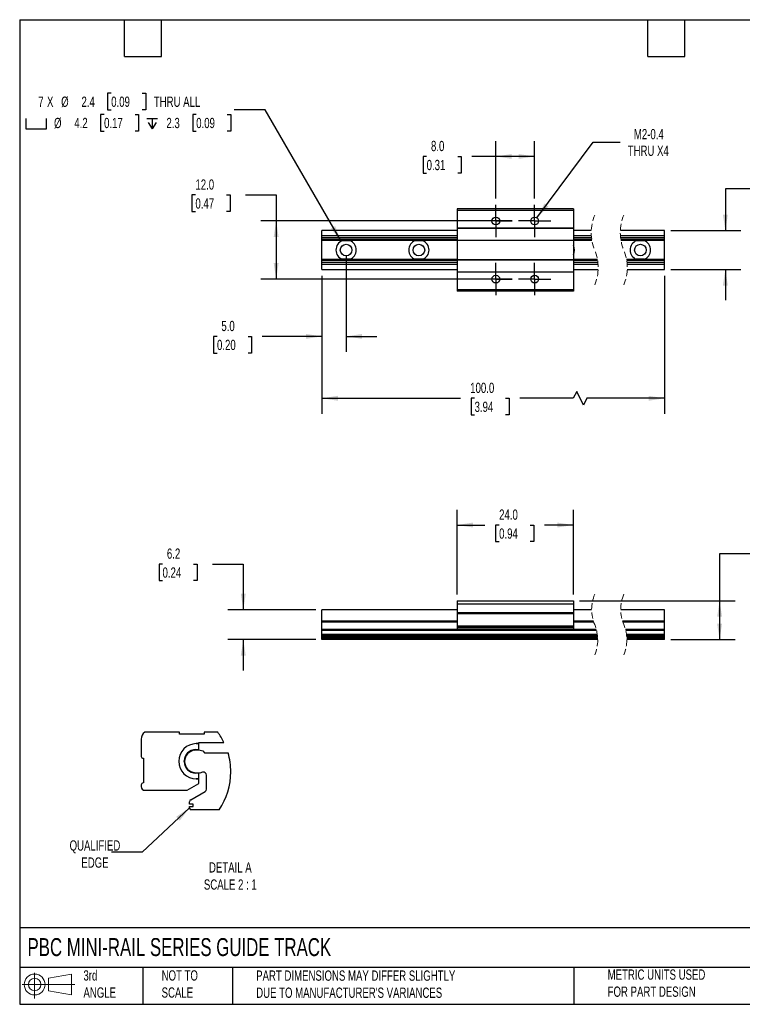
# Model space of a CAD drawing. Header units: millimetres. Extents: x 6 to 273, y 6 to 210.
# Tile 1 of 2: x 6 to 155, y 6 to 210. Entities that reach past the tile are written whole.
import ezdxf

# ---------------------------------------------------------------- set-up
doc = ezdxf.new("R2010")
doc.units = ezdxf.units.MM
for name, pattern in [('SLD-Center', [19.05, 15.24, -1.27, 1.27, -1.27]), ('SLD-Dashed', [1.905, 1.27, -0.635]), ('SLD-Solid', [0])]:
    doc.linetypes.add(name, pattern=pattern)
doc.layers.add('CENTER', color=40, linetype='SLD-Center')
doc.layers.add('SLD-DEFPOINTS', color=7, linetype='Continuous')
doc.layers.add('DIMENSIONS', color=140, linetype='SLD-Solid', lineweight=25)
doc.layers.add('TEXT', color=140, linetype='SLD-Solid', lineweight=25)
doc.styles.add('SLDTEXTSTYLE0', font='TXT', dxfattribs={"width": 0.7})
doc.dimstyles.new('SLDDIMSTYLE0', dxfattribs={"dimtxt": 2.158008, "dimasz": 3.302, "dimexe": 0, "dimexo": 0.0625, "dimgap": 0.539502, "dimtad": 0, "dimtih": 1, "dimtoh": 1, "dimrnd": 1e-09, "dimzin": 4, "dimdsep": 46, "dimtxsty": 'SLDTEXTSTYLE0', "dimsah": 1, "dimcen": 0.09, "dimadec": 0, "dimazin": 1, "dimtfac": 1, "dimtofl": 0, "dimtmove": 0, "dimatfit": 3, "dimfxl": 0, "dimfrac": 2, "dimtolj": 1, "dimtzin": 12, "dimarcsym": 0})
doc.dimstyles.new('SLDDIMSTYLE1', dxfattribs={"dimtxt": 2.158008, "dimasz": 3.302, "dimexe": 0, "dimexo": 0.0625, "dimgap": 0.539502, "dimtad": 0, "dimtih": 1, "dimtoh": 1, "dimrnd": 1e-09, "dimzin": 12, "dimdsep": 46, "dimtxsty": 'SLDTEXTSTYLE0', "dimsah": 1, "dimcen": 0.09, "dimadec": 0, "dimazin": 3, "dimtfac": 1, "dimtmove": 0, "dimatfit": 0, "dimfxl": 0, "dimfrac": 2, "dimtolj": 1, "dimtzin": 12, "dimarcsym": 0})
doc.dimstyles.new('SLDDIMSTYLE2', dxfattribs={"dimtxt": 2.158008, "dimasz": 3.302, "dimexe": 0, "dimexo": 0.0625, "dimgap": 0.539502, "dimtad": 0, "dimtih": 1, "dimtoh": 1, "dimrnd": 1e-09, "dimzin": 4, "dimdsep": 46, "dimtxsty": 'SLDTEXTSTYLE0', "dimsah": 1, "dimcen": 0.09, "dimadec": 0, "dimazin": 1, "dimtfac": 1, "dimtmove": 0, "dimatfit": 0, "dimfxl": 0, "dimfrac": 2, "dimtolj": 1, "dimtzin": 12, "dimarcsym": 0})
doc.dimstyles.new('SLDDIMSTYLE3', dxfattribs={"dimtxt": 2.158008, "dimasz": 3.302, "dimexe": 0, "dimexo": 0.0625, "dimgap": 0.539502, "dimtad": 0, "dimtih": 1, "dimtoh": 1, "dimrnd": 1e-09, "dimzin": 12, "dimdsep": 46, "dimtxsty": 'SLDTEXTSTYLE0', "dimsah": 1, "dimcen": 0, "dimadec": 0, "dimazin": 3, "dimtfac": 1, "dimtofl": 0, "dimtmove": 0, "dimatfit": 3, "dimfxl": 0, "dimfrac": 2, "dimtolj": 1, "dimtzin": 12, "dimarcsym": 0})
doc.dimstyles.new('SLDDIMSTYLE4', dxfattribs={"dimtxt": 2.158008, "dimasz": 3.302, "dimexe": 0, "dimexo": 0.0625, "dimgap": 0.539502, "dimtad": 0, "dimtih": 1, "dimtoh": 1, "dimdec": 1, "dimrnd": 1e-09, "dimzin": 12, "dimdsep": 46, "dimtxsty": 'SLDTEXTSTYLE0', "dimsah": 1, "dimcen": 0, "dimadec": 0, "dimazin": 3, "dimtfac": 1, "dimtofl": 0, "dimtmove": 0, "dimatfit": 3, "dimfxl": 0, "dimfrac": 2, "dimtolj": 1, "dimtzin": 12, "dimarcsym": 0})
doc.dimstyles.new('SLDDIMSTYLE5', dxfattribs={"dimtxt": 0.18, "dimasz": 3.302, "dimexe": 0, "dimexo": 0.0625, "dimgap": 0, "dimtad": 0, "dimtih": 1, "dimtoh": 1, "dimdec": 0, "dimrnd": 1e-09, "dimzin": 0, "dimdsep": 46, "dimtxsty": 'Standard', "dimsah": 1, "dimcen": 0.09, "dimadec": 0, "dimazin": 0, "dimtfac": 3.302, "dimtdec": 0, "dimtofl": 0, "dimtmove": 0, "dimatfit": 3, "dimfxl": 0, "dimfrac": 2, "dimtolj": 1, "dimtzin": 0, "dimarcsym": 0})

# ---------------------------------------------------------------- blocks, each defined once
blk = doc.blocks.new('Block11')
at = {"color": 7, "linetype": 'SLD-Solid', "lineweight": 18}
for p, q in [((2.59, 5.31), (2.59, 0)), ((5.48, 4.17), (10.18, 5.03)), ((5.48, 1.6), (5.48, 4.17)), ((10.18, 5.03), (10.18, 0.73)), ((0, 2.88), (10.87, 2.88)), ((5.48, 1.6), (10.18, 0.73))]:
    blk.add_line(p, q, dxfattribs=at)
for radius in [2.15, 1.29]:
    blk.add_circle((2.59, 2.88), radius, dxfattribs=at)
blk = doc.blocks.new('Block12')
at = {"layer": 'SLD-DEFPOINTS'}
blk.add_blockref('Block11', (0, 0), dxfattribs=at)
blk = doc.blocks.new('_D')
at = {"layer": 'DIMENSIONS'}
for p, q in [((157.04, 99.31), (150.69, 99.31)), ((150.69, 99.31), (150.69, 89.62)), ((160.93, 99.31), (160.21, 99.31)), ((160.21, 99.31), (160.21, 95.88)), ((167.34, 99.31), (168.07, 99.31)), ((168.07, 99.31), (168.07, 95.88)), ((160.21, 95.88), (160.93, 95.88)), ((168.07, 95.88), (167.34, 95.88)), ((121.81, 89.62), (153.87, 89.62)), ((150.69, 89.62), (150.69, 81.62)), ((140.62, 81.62), (153.87, 81.62))]:
    blk.add_line(p, q, dxfattribs=at)
for points in [[(150.69, 89.62), (150.18, 86.32), (151.2, 86.32)], [(150.69, 81.62), (151.2, 84.92), (150.18, 84.92)]]:
    blk.add_solid(points, dxfattribs=at)
at = {"layer": 'DIMENSIONS', "char_height": 2.117, "attachment_point": 1, "style": 'SLDTEXTSTYLE0'}
for s, insert in [('8.0', (161.83, 102.52)), ('0.31', (160.93, 98.61))]:
    blk.add_mtext(s, dxfattribs=dict(at, insert=insert))
blk = doc.blocks.new('_D_1')
at = {"layer": 'DIMENSIONS'}
for p, q in [((96.54, 90.89), (96.54, 108.43)), ((120.54, 90.89), (120.54, 108.43)), ((96.54, 105.26), (102.3, 105.26)), ((105.22, 105.26), (104.5, 105.26)), ((104.5, 105.26), (104.5, 101.83)), ((111.64, 105.26), (112.36, 105.26)), ((112.36, 105.26), (112.36, 101.83)), ((120.54, 105.26), (114.56, 105.26)), ((104.5, 101.83), (105.22, 101.83)), ((112.36, 101.83), (111.64, 101.83))]:
    blk.add_line(p, q, dxfattribs=at)
for points in [[(96.54, 105.26), (99.84, 104.75), (99.84, 105.77)], [(120.54, 105.26), (117.24, 105.77), (117.24, 104.75)]]:
    blk.add_solid(points, dxfattribs=at)
at = {"layer": 'DIMENSIONS', "char_height": 2.117, "attachment_point": 1, "style": 'SLDTEXTSTYLE0'}
for s, insert in [('24.0', (105.22, 108.47)), ('0.94', (105.22, 104.56))]:
    blk.add_mtext(s, dxfattribs=dict(at, insert=insert))
blk = doc.blocks.new('_D_2')
at = {"layer": 'DIMENSIONS'}
for p, q in [((35.81, 97.21), (35.08, 97.21)), ((35.08, 97.21), (35.08, 93.78)), ((42.22, 97.21), (42.94, 97.21)), ((42.94, 97.21), (42.94, 93.78)), ((46.11, 97.21), (52.46, 97.21)), ((52.46, 97.21), (52.46, 87.79)), ((35.08, 93.78), (35.81, 93.78)), ((42.94, 93.78), (42.22, 93.78)), ((67.4, 87.79), (49.28, 87.79)), ((67.4, 81.62), (49.28, 81.62)), ((52.46, 81.62), (52.46, 75.27))]:
    blk.add_line(p, q, dxfattribs=at)
for points in [[(52.46, 87.79), (52.97, 91.09), (51.95, 91.09)], [(52.46, 81.62), (51.95, 78.32), (52.97, 78.32)]]:
    blk.add_solid(points, dxfattribs=at)
at = {"layer": 'DIMENSIONS', "char_height": 2.117, "attachment_point": 1, "style": 'SLDTEXTSTYLE0'}
for s, insert in [('6.2', (36.71, 100.42)), ('0.24', (35.81, 96.51))]:
    blk.add_mtext(s, dxfattribs=dict(at, insert=insert))
blk = doc.blocks.new('_D_6')
at = {"layer": 'DIMENSIONS'}
for p, q in [((139.35, 156.72), (139.35, 128.24)), ((68.67, 155.25), (68.67, 128.24)), ((121.22, 132.83), (120.52, 131.42)), ((122.63, 130.01), (121.22, 132.83)), ((68.67, 131.42), (97.23, 131.42)), ((100.16, 131.42), (99.43, 131.42)), ((99.43, 131.42), (99.43, 127.99)), ((106.57, 131.42), (107.29, 131.42)), ((107.29, 131.42), (107.29, 127.99)), ((120.52, 131.42), (109.49, 131.42)), ((123.34, 131.42), (122.63, 130.01)), ((139.35, 131.42), (123.34, 131.42)), ((99.43, 127.99), (100.16, 127.99)), ((107.29, 127.99), (106.57, 127.99))]:
    blk.add_line(p, q, dxfattribs=at)
for points in [[(68.67, 131.42), (71.97, 130.91), (71.97, 131.93)], [(139.35, 131.42), (136.05, 131.93), (136.05, 130.91)]]:
    blk.add_solid(points, dxfattribs=at)
at = {"layer": 'DIMENSIONS', "char_height": 2.117, "attachment_point": 1, "style": 'SLDTEXTSTYLE0'}
for s, insert in [('100.0', (99.26, 134.63)), ('3.94', (100.16, 130.72))]:
    blk.add_mtext(s, dxfattribs=dict(at, insert=insert))
blk = doc.blocks.new('_D_7')
at = {"layer": 'DIMENSIONS'}
for p, q in [((158.23, 174.61), (151.88, 174.61)), ((151.88, 174.61), (151.88, 166.04)), ((162.12, 174.61), (161.39, 174.61)), ((161.39, 174.61), (161.39, 171.18)), ((168.53, 174.61), (169.26, 174.61)), ((169.26, 174.61), (169.26, 171.18)), ((161.39, 171.18), (162.12, 171.18)), ((169.26, 171.18), (168.53, 171.18)), ((140.62, 166.04), (155.05, 166.04)), ((140.62, 157.99), (155.05, 157.99)), ((151.88, 157.99), (151.88, 151.64))]:
    blk.add_line(p, q, dxfattribs=at)
for points in [[(151.88, 166.04), (152.39, 169.34), (151.37, 169.34)], [(151.88, 157.99), (151.37, 154.68), (152.39, 154.68)]]:
    blk.add_solid(points, dxfattribs=at)
at = {"layer": 'DIMENSIONS', "char_height": 2.117, "attachment_point": 1, "style": 'SLDTEXTSTYLE0'}
for s, insert in [('8.1', (163.02, 177.82)), ('0.32', (162.12, 173.91))]:
    blk.add_mtext(s, dxfattribs=dict(at, insert=insert))
blk = doc.blocks.new('_D_8')
at = {"layer": 'DIMENSIONS'}
for p, q in [((104.54, 172.62), (104.54, 184.5)), ((112.54, 172.62), (112.54, 184.5)), ((90.27, 181.32), (89.54, 181.32)), ((89.54, 181.32), (89.54, 177.89)), ((96.68, 181.32), (97.41, 181.32)), ((97.41, 181.32), (97.41, 177.89)), ((104.54, 181.32), (99.61, 181.32)), ((112.54, 181.32), (104.54, 181.32)), ((89.54, 177.89), (90.27, 177.89)), ((97.41, 177.89), (96.68, 177.89))]:
    blk.add_line(p, q, dxfattribs=at)
for points in [[(104.54, 181.32), (107.84, 180.82), (107.84, 181.83)], [(112.54, 181.32), (109.24, 181.83), (109.24, 180.82)]]:
    blk.add_solid(points, dxfattribs=at)
at = {"layer": 'DIMENSIONS', "char_height": 2.117, "attachment_point": 1, "style": 'SLDTEXTSTYLE0'}
for s, insert in [('8.0', (91.17, 184.54)), ('0.31', (90.27, 180.62))]:
    blk.add_mtext(s, dxfattribs=dict(at, insert=insert))
blk = doc.blocks.new('_D_9')
at = {"layer": 'DIMENSIONS'}
for p, q in [((42.59, 173.38), (41.87, 173.38)), ((41.87, 173.38), (41.87, 169.95)), ((49, 173.38), (49.73, 173.38)), ((49.73, 173.38), (49.73, 169.95)), ((52.89, 173.38), (59.24, 173.38)), ((59.24, 173.38), (59.24, 168.01)), ((41.87, 169.95), (42.59, 169.95)), ((49.73, 169.95), (49, 169.95)), ((107.93, 168.01), (56.07, 168.01)), ((59.24, 168.01), (59.24, 156.01)), ((107.93, 156.01), (56.07, 156.01))]:
    blk.add_line(p, q, dxfattribs=at)
for points in [[(59.24, 168.01), (58.73, 164.71), (59.75, 164.71)], [(59.24, 156.01), (59.75, 159.31), (58.73, 159.31)]]:
    blk.add_solid(points, dxfattribs=at)
at = {"layer": 'DIMENSIONS', "char_height": 2.117, "attachment_point": 1, "style": 'SLDTEXTSTYLE0'}
for s, insert in [('12.0', (42.59, 176.59)), ('0.47', (42.59, 172.68))]:
    blk.add_mtext(s, dxfattribs=dict(at, insert=insert))
blk = doc.blocks.new('_D_10')
at = {"layer": 'DIMENSIONS'}
for p, q in [((113.02, 168.65), (124.6, 184.26)), ((124.6, 184.26), (130.15, 184.26))]:
    blk.add_line(p, q, dxfattribs=at)
blk.add_solid([(113.02, 168.65), (115.39, 171), (114.58, 171.61)], dxfattribs=at)
at = {"layer": 'DIMENSIONS', "char_height": 2.117, "attachment_point": 1, "style": 'SLDTEXTSTYLE0'}
for s, insert in [('M2-0.4', (133.01, 186.99)), ('THRU X4', (131.74, 183.56))]:
    blk.add_mtext(s, dxfattribs=dict(at, insert=insert))
blk = doc.blocks.new('_D_11')
at = {"layer": 'DIMENSIONS'}
for p, q in [((73.67, 160.74), (73.67, 141.01)), ((68.67, 156.72), (68.67, 141.01)), ((47.04, 144.19), (46.32, 144.19)), ((46.32, 144.19), (46.32, 140.76)), ((53.45, 144.19), (54.18, 144.19)), ((54.18, 144.19), (54.18, 140.76)), ((68.67, 144.19), (56.38, 144.19)), ((73.67, 144.19), (80.02, 144.19)), ((46.32, 140.76), (47.04, 140.76)), ((54.18, 140.76), (53.45, 140.76))]:
    blk.add_line(p, q, dxfattribs=at)
for points in [[(68.67, 144.19), (65.37, 144.7), (65.37, 143.68)], [(73.67, 144.19), (76.97, 143.68), (76.97, 144.7)]]:
    blk.add_solid(points, dxfattribs=at)
at = {"layer": 'DIMENSIONS', "char_height": 2.117, "attachment_point": 1, "style": 'SLDTEXTSTYLE0'}
for s, insert in [('5.0', (47.94, 147.4)), ('0.20', (47.04, 143.49))]:
    blk.add_mtext(s, dxfattribs=dict(at, insert=insert))
blk = doc.blocks.new('SW_SYMBOL_HOLE_SPOT')
at = {"layer": 'DIMENSIONS', "color": 0}
for p, q in [((0, 875), (0, 75)), ((1600, 75), (1600, 875)), ((0, 75), (1600, 75))]:
    blk.add_line(p, q, dxfattribs=at)
blk = doc.blocks.new('SW_SYMBOL_HOLE_DEPTH')
at = {"layer": 'DIMENSIONS', "color": 0}
for p, q in [((0, 875), (800, 875)), ((400, 875), (400, 75)), ((100, 555), (400, 75)), ((700, 555), (400, 75))]:
    blk.add_line(p, q, dxfattribs=at)
blk = doc.blocks.new('_D_12')
at = {"layer": 'DIMENSIONS'}
for p, q in [((25.22, 194.38), (24.49, 194.38)), ((24.49, 194.38), (24.49, 190.95)), ((31.63, 194.38), (32.36, 194.38)), ((32.36, 194.38), (32.36, 190.95)), ((23.75, 189.99), (23.02, 189.99)), ((23.02, 189.99), (23.02, 186.56)), ((24.49, 190.95), (25.22, 190.95)), ((30.16, 189.99), (30.88, 189.99)), ((30.88, 189.99), (30.88, 186.56)), ((32.36, 190.95), (31.63, 190.95)), ((42.75, 189.99), (42.02, 189.99)), ((42.02, 189.99), (42.02, 186.56)), ((49.16, 189.99), (49.88, 189.99)), ((49.88, 189.99), (49.88, 186.56)), ((56.96, 190.95), (50.61, 190.95)), ((72.62, 163.83), (56.96, 190.95)), ((23.02, 186.56), (23.75, 186.56)), ((30.88, 186.56), (30.16, 186.56)), ((42.02, 186.56), (42.75, 186.56)), ((49.88, 186.56), (49.16, 186.56))]:
    blk.add_line(p, q, dxfattribs=at)
blk.add_solid([(72.62, 163.83), (71.41, 166.94), (70.53, 166.44)], dxfattribs=at)
at = {"layer": 'DIMENSIONS', "xscale": 0.002688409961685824, "yscale": 0.002688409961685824, "zscale": 0.002688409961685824}
for name, p in [('SW_SYMBOL_HOLE_SPOT', (7.6, 186.84)), ('SW_SYMBOL_HOLE_DEPTH', (32.6, 186.84))]:
    blk.add_blockref(name, p, dxfattribs=at)
at = {"layer": 'DIMENSIONS', "attachment_point": 1, "style": 'SLDTEXTSTYLE0'}
for s, insert, char_height in [('7', (10.18, 193.68), 2.12), ('X', (11.98, 193.68), 2.12), ('%%c', (14.9, 193.68), 2.117), ('2.4', (19.09, 193.68), 2.117), ('0.09', (25.22, 193.68), 2.117), ('THRU ALL', (34.01, 193.68), 2.117), ('%%c', (13.43, 189.29), 2.117), ('4.2', (17.61, 189.29), 2.117), ('0.17', (23.75, 189.29), 2.117), ('2.3', (36.61, 189.29), 2.117), ('0.09', (42.75, 189.29), 2.117)]:
    blk.add_mtext(s, dxfattribs=dict(at, insert=insert, char_height=char_height))
blk = doc.blocks.new('SW_CENTERMARKSYMBOL_0')
at = {"layer": 'CENTER', "color": 0}
for p, q in [((0, 2.54), (0, 3.34)), ((0, 0), (0, 2.54)), ((-2.54, 0), (-3.34, 0)), ((0, 0), (-2.54, 0)), ((0, 0), (0, -2.54)), ((0, 0), (2.54, 0)), ((2.54, 0), (3.34, 0)), ((0, -2.54), (0, -3.34))]:
    blk.add_line(p, q, dxfattribs=at)
blk = doc.blocks.new('SW_CENTERMARKSYMBOL_1')
at = {"layer": 'CENTER', "color": 0}
for p, q in [((0, 2.54), (0, 3.34)), ((0, 0), (0, 2.54)), ((-2.54, 0), (-3.34, 0)), ((0, 0), (-2.54, 0)), ((0, 0), (0, -2.54)), ((0, 0), (2.54, 0)), ((2.54, 0), (3.34, 0)), ((0, -2.54), (0, -3.34))]:
    blk.add_line(p, q, dxfattribs=at)
blk = doc.blocks.new('SW_CENTERMARKSYMBOL_2')
at = {"layer": 'CENTER', "color": 0}
for p, q in [((0, 2.54), (0, 3.34)), ((0, 0), (0, 2.54)), ((-2.54, 0), (-3.34, 0)), ((0, 0), (-2.54, 0)), ((0, 0), (0, -2.54)), ((0, 0), (2.54, 0)), ((2.54, 0), (3.34, 0)), ((0, -2.54), (0, -3.34))]:
    blk.add_line(p, q, dxfattribs=at)
blk = doc.blocks.new('SW_CENTERMARKSYMBOL_3')
at = {"layer": 'CENTER', "color": 0}
for p, q in [((0, 2.54), (0, 3.34)), ((0, 0), (0, 2.54)), ((-2.54, 0), (-3.34, 0)), ((0, 0), (-2.54, 0)), ((0, 0), (0, -2.54)), ((0, 0), (2.54, 0)), ((2.54, 0), (3.34, 0)), ((0, -2.54), (0, -3.34))]:
    blk.add_line(p, q, dxfattribs=at)

msp = doc.modelspace()

# ---------------------------------------------------------------- linework, layer by layer
for p, q in [((96.541, 170.512), (96.541, 170.15)), ((120.541, 170.512), (96.541, 170.512)), ((120.541, 170.15), (96.541, 170.15)), ((96.541, 170.15), (96.541, 166.552)), ((120.541, 170.512), (120.541, 170.15)), ((120.541, 170.15), (120.541, 166.552)), ((96.541, 166.038), (68.667, 166.038)), ((68.667, 164.971), (68.667, 166.038)), ((68.667, 164.552), (68.667, 164.971)), ((96.541, 164.971), (68.667, 164.971)), ((96.541, 166.552), (120.541, 166.552)), ((96.541, 166.552), (96.541, 166.55)), ((120.541, 166.55), (96.541, 166.55)), ((96.541, 166.55), (96.541, 164.01)), ((120.541, 166.552), (120.541, 166.55)), ((120.541, 166.55), (120.541, 164.01)), ((124.219, 166.038), (120.541, 166.038)), ((124.231, 164.971), (120.541, 164.971)), ((139.349, 166.038), (130.219, 166.038)), ((139.349, 164.971), (130.231, 164.971)), ((139.349, 164.971), (139.349, 166.038)), ((139.349, 164.552), (139.349, 164.971)), ((96.541, 164.552), (68.667, 164.552)), ((68.667, 164.173), (68.667, 164.552)), ((96.541, 164.173), (68.667, 164.173)), ((68.667, 163.97), (68.667, 164.173)), ((72.907, 163.97), (68.667, 163.97)), ((68.667, 160.055), (68.667, 163.97)), ((74.587, 163.9), (72.748, 163.9)), ((74.551, 163.917), (72.784, 163.917)), ((87.907, 163.97), (74.428, 163.97)), ((89.587, 163.9), (87.748, 163.9)), ((89.551, 163.917), (87.784, 163.917)), ((96.541, 163.97), (89.428, 163.97)), ((120.541, 164.01), (96.541, 164.01)), ((96.541, 164.01), (96.541, 164.008)), ((120.541, 164.008), (96.541, 164.008)), ((96.541, 164.008), (96.541, 160.017)), ((124.269, 164.552), (120.541, 164.552)), ((124.32, 164.173), (120.541, 164.173)), ((120.541, 164.01), (120.541, 164.008)), ((120.541, 164.008), (120.541, 160.017)), ((124.354, 163.97), (120.541, 163.97)), ((139.349, 164.552), (130.269, 164.552)), ((139.349, 164.173), (130.32, 164.173)), ((133.589, 163.97), (130.354, 163.97)), ((135.268, 163.9), (133.43, 163.9)), ((135.233, 163.917), (133.465, 163.917)), ((139.349, 163.97), (135.109, 163.97)), ((139.349, 164.173), (139.349, 164.552)), ((139.349, 163.97), (139.349, 164.173)), ((139.349, 160.055), (139.349, 163.97)), ((72.907, 160.055), (68.667, 160.055)), ((68.667, 159.851), (68.667, 160.055)), ((96.541, 159.851), (68.667, 159.851)), ((68.667, 159.472), (68.667, 159.851)), ((96.541, 159.472), (68.667, 159.472)), ((68.667, 159.053), (68.667, 159.472)), ((68.667, 157.986), (68.667, 159.053)), ((96.541, 159.053), (68.667, 159.053)), ((72.748, 160.124), (74.587, 160.124)), ((74.551, 160.107), (72.784, 160.107)), ((87.907, 160.055), (74.428, 160.055)), ((87.748, 160.124), (89.587, 160.124)), ((89.551, 160.107), (87.784, 160.107)), ((96.541, 160.055), (89.428, 160.055)), ((96.541, 160.017), (120.541, 160.017)), ((96.541, 160.017), (96.541, 160.015)), ((120.541, 160.015), (96.541, 160.015)), ((96.541, 160.015), (96.541, 157.475)), ((125.504, 160.055), (120.541, 160.055)), ((120.541, 160.017), (120.541, 160.015)), ((120.541, 160.015), (120.541, 157.475)), ((125.538, 159.851), (120.541, 159.851)), ((125.589, 159.472), (120.541, 159.472)), ((125.627, 159.053), (120.541, 159.053)), ((133.589, 160.055), (131.504, 160.055)), ((139.349, 159.851), (131.538, 159.851)), ((139.349, 159.472), (131.589, 159.472)), ((139.349, 159.053), (131.627, 159.053)), ((133.43, 160.124), (135.268, 160.124)), ((135.233, 160.107), (133.465, 160.107)), ((139.349, 160.055), (135.109, 160.055)), ((139.349, 159.851), (139.349, 160.055)), ((139.349, 159.472), (139.349, 159.851)), ((139.349, 159.053), (139.349, 159.472)), ((139.349, 157.986), (139.349, 159.053)), ((68.667, 157.986), (96.541, 157.986)), ((120.541, 157.475), (96.541, 157.475)), ((96.541, 157.475), (96.541, 157.472)), ((120.541, 157.472), (96.541, 157.472)), ((96.541, 157.472), (96.541, 153.875)), ((120.541, 157.986), (125.64, 157.986)), ((120.541, 157.475), (120.541, 157.472)), ((120.541, 157.472), (120.541, 153.875)), ((131.64, 157.986), (139.349, 157.986)), ((96.541, 153.875), (120.541, 153.875)), ((96.541, 153.875), (96.541, 153.512)), ((120.541, 153.512), (96.541, 153.512)), ((120.541, 153.875), (120.541, 153.512)), ((96.541, 89.619), (120.541, 89.619)), ((96.541, 89.619), (96.541, 88.903)), ((120.541, 89.619), (120.541, 88.903)), ((96.541, 87.786), (68.667, 87.786)), ((68.667, 87.752), (68.667, 87.786)), ((68.667, 85.438), (68.667, 87.752)), ((96.541, 87.752), (68.667, 87.752)), ((120.541, 88.903), (96.541, 88.903)), ((96.541, 88.903), (96.541, 87.125)), ((120.541, 88.903), (120.541, 87.125)), ((124.303, 87.786), (120.541, 87.786)), ((124.304, 87.752), (120.541, 87.752)), ((139.349, 87.786), (130.303, 87.786)), ((139.349, 87.752), (130.304, 87.752)), ((139.349, 87.752), (139.349, 87.786)), ((139.349, 85.438), (139.349, 87.752)), ((68.667, 85.398), (68.667, 85.438)), ((96.541, 85.438), (68.667, 85.438)), ((96.541, 85.398), (68.667, 85.398)), ((68.667, 85.185), (68.667, 85.398)), ((96.541, 87.125), (96.541, 86.922)), ((120.541, 87.125), (96.541, 87.125)), ((120.541, 86.922), (96.541, 86.922)), ((96.541, 86.922), (96.541, 84.382)), ((120.541, 87.125), (120.541, 86.922)), ((120.541, 86.922), (120.541, 84.382)), ((124.663, 85.438), (120.541, 85.438)), ((124.676, 85.398), (120.541, 85.398)), ((139.349, 85.438), (130.663, 85.438)), ((139.349, 85.398), (130.676, 85.398)), ((139.349, 85.398), (139.349, 85.438)), ((139.349, 85.185), (139.349, 85.398)), ((68.667, 83.723), (68.667, 85.185)), ((96.541, 85.185), (68.667, 85.185)), ((68.667, 83.503), (68.667, 83.723)), ((96.541, 83.723), (68.667, 83.723)), ((125.323, 83.503), (68.667, 83.503)), ((68.667, 82.652), (68.667, 83.503)), ((120.541, 84.382), (96.541, 84.382)), ((96.541, 84.382), (96.541, 84.179)), ((120.541, 84.179), (96.541, 84.179)), ((96.541, 84.179), (96.541, 84.001)), ((120.541, 84.001), (96.541, 84.001)), ((96.541, 84.001), (96.541, 83.62)), ((120.541, 83.62), (96.541, 83.62)), ((124.746, 85.185), (120.541, 85.185)), ((120.541, 84.382), (120.541, 84.179)), ((120.541, 84.179), (120.541, 84.001)), ((120.541, 84.001), (120.541, 83.62)), ((125.266, 83.723), (120.541, 83.723)), ((139.349, 85.185), (130.746, 85.185)), ((139.349, 83.723), (131.266, 83.723)), ((139.349, 83.503), (131.323, 83.503)), ((139.349, 83.723), (139.349, 85.185)), ((139.349, 83.503), (139.349, 83.723)), ((139.349, 82.652), (139.349, 83.503)), ((125.483, 82.652), (68.667, 82.652)), ((68.667, 82.432), (68.667, 82.652)), ((125.509, 82.432), (68.667, 82.432)), ((68.667, 82.198), (68.667, 82.432)), ((125.531, 82.198), (68.667, 82.198)), ((68.667, 81.944), (68.667, 82.198)), ((125.547, 81.944), (68.667, 81.944)), ((68.667, 81.817), (68.667, 81.944)), ((125.551, 81.817), (68.667, 81.817)), ((68.667, 81.619), (68.667, 81.817)), ((125.555, 81.619), (68.667, 81.619)), ((139.349, 82.652), (131.483, 82.652)), ((139.349, 82.432), (131.509, 82.432)), ((139.349, 82.198), (131.531, 82.198)), ((139.349, 81.944), (131.547, 81.944)), ((139.349, 81.817), (131.551, 81.817)), ((139.349, 81.619), (131.555, 81.619)), ((139.349, 82.432), (139.349, 82.652)), ((139.349, 82.198), (139.349, 82.432)), ((139.349, 81.944), (139.349, 82.198)), ((139.349, 81.817), (139.349, 81.944)), ((139.349, 81.619), (139.349, 81.817)), ((31.405, 61.081), (31.405, 57.525)), ((39.325, 62.514), (32.13, 62.514)), ((39.33, 62.097), (39.33, 62.453)), ((44.41, 62.097), (39.33, 62.097)), ((44.41, 62.453), (44.41, 62.097)), ((47.19, 62.514), (44.415, 62.514)), ((42.665, 58.949), (43.325, 58.949)), ((43.325, 60.142), (42.766, 60.142)), ((42.766, 60.142), (43.325, 60.142)), ((43.325, 60.396), (48.474, 60.396)), ((43.325, 60.142), (43.325, 60.396)), ((43.325, 58.949), (43.325, 60.142)), ((31.812, 57.119), (31.913, 57.119)), ((31.913, 57.119), (31.913, 52.039)), ((42.487, 58.779), (43.325, 58.847)), ((43.325, 58.847), (44.084, 58.644)), ((44.084, 58.644), (44.49, 58.238)), ((44.49, 58.238), (49.315, 58.238)), ((40.289, 56.446), (40.289, 56.573)), ((43.478, 54.072), (42.487, 54.152)), ((43.325, 54.07), (42.665, 54.07)), ((42.766, 52.877), (43.325, 52.877)), ((43.325, 52.877), (42.766, 52.877)), ((43.325, 52.877), (43.325, 54.07)), ((43.325, 51.938), (43.325, 52.877)), ((44.082, 54.234), (43.478, 54.072)), ((44.849, 50.721), (44.849, 53.645)), ((31.405, 51.633), (31.405, 51.277)), ((31.913, 52.039), (31.812, 52.039)), ((40.861, 50.515), (43.325, 51.938)), ((32.167, 50.515), (40.861, 50.515)), ((41.649, 48.58), (44.595, 50.281)), ((41.395, 47.671), (41.395, 48.14)), ((42.157, 47.671), (41.395, 47.671)), ((41.395, 46.909), (41.395, 47.163)), ((41.395, 47.163), (42.157, 47.163)), ((42.157, 47.163), (42.157, 47.671)), ((47.472, 46.514), (41.584, 46.514))]:
    msp.add_line(p, q)
for centre, radius in [((104.542, 168.012), 0.8), ((112.542, 168.012), 0.8), ((73.667, 162.012), 1.2), ((88.667, 162.012), 1.2), ((134.349, 162.012), 1.2), ((104.542, 156.012), 0.8), ((112.542, 156.012), 0.8)]:
    msp.add_circle(centre, radius)
at = {"color": 7, "linetype": 'SLD-Dashed', "lineweight": 18}
for centre, radius, start, end in [((133.57, 165.613), 9.361, 157.38014, 202.61986), ((139.57, 165.613), 9.361, 157.38014, 202.61986), ((116.288, 158.412), 9.361, 337.38014, 22.61986), ((122.288, 158.412), 9.361, 337.38014, 22.61986), ((132.439, 87.832), 8.136, 157.38014, 202.61986), ((138.439, 87.832), 8.136, 157.38014, 202.61986), ((117.419, 81.573), 8.136, 337.38014, 22.61986), ((123.419, 81.573), 8.136, 337.38014, 22.61986)]:
    msp.add_arc(centre, radius, start, end, dxfattribs=at)
for centre, radius, start, end in [((73.667, 162.012), 2.1, 111.2194, 248.7806), ((73.667, 162.012), 2.1, 68.78071, 111.21929), ((73.667, 162.012), 2.1, 291.2194, 68.7806), ((88.667, 162.012), 2.1, 111.2194, 248.7806), ((88.667, 162.012), 2.1, 68.78068, 111.21932), ((88.667, 162.012), 2.1, 291.21932, 68.78068), ((118.667, 162.012), 2.1, 333.14376, 26.85624), ((134.349, 162.012), 2.1, 111.2194, 248.7806), ((134.349, 162.012), 2.1, 68.78071, 111.21929), ((134.349, 162.012), 2.1, 291.2194, 68.7806), ((73.667, 162.012), 2.1, 248.78071, 291.21929), ((88.667, 162.012), 2.1, 248.78068, 291.21932), ((134.349, 162.012), 2.1, 248.78071, 291.21929), ((33.183, 61.081), 1.778, 126.32067, 179.99999), ((38.924, 62.453), 0.406, 359.99999, 8.62671), ((44.816, 62.453), 0.406, 171.37329, 180.00001), ((42.766, 56.509), 3.632, 90.00001, 269.99999), ((42.766, 56.509), 3.632, 90.00001, 269.99999), ((42.665, 56.573), 2.376, 90, 179.99999), ((31.812, 57.525), 0.406, 180.00011, 270.00008), ((42.674, 56.466), 2.321, 94.63547, 265.36453), ((42.665, 56.446), 2.376, 180.00001, 270), ((44.24, 53.645), 0.61, 359.99998, 105), ((31.812, 51.633), 0.406, 89.99997, 179.99986), ((32.167, 51.277), 0.762, 180.00014, 269.99991), ((44.341, 50.721), 0.508, 299.99999, 0.00002), ((41.903, 48.14), 0.508, 119.99996, 180.00012), ((41.903, 46.909), 0.508, 180.00004, 231.06289)]:
    msp.add_arc(centre, radius, start, end)
at = {"layer": 'SLD-DEFPOINTS'}
for start, end in [(26.08297, 36.35981), (0, 16.47618), (325.65802, 360)]:
    msp.add_arc((36.054, 54.315), 13.829, start, end, dxfattribs=at)
at = {"layer": 'TEXT'}
for p, q in [((6.35, 209.55), (273.05, 209.55)), ((6.35, 209.55), (6.35, 6.35)), ((27.94, 201.93), (27.94, 209.55)), ((35.56, 201.93), (35.56, 209.55)), ((135.89, 201.93), (135.89, 209.55)), ((143.51, 201.93), (143.51, 209.55)), ((27.94, 201.93), (35.56, 201.93)), ((135.89, 201.93), (143.51, 201.93)), ((273.05, 22.126), (6.35, 22.126)), ((273.05, 13.97), (6.35, 13.97)), ((31.75, 13.97), (31.75, 6.35)), ((50.212, 13.97), (50.212, 6.35)), ((120.646, 13.97), (120.646, 6.35)), ((6.35, 6.35), (273.05, 6.35))]:
    msp.add_line(p, q, dxfattribs=at)

# ---------------------------------------------------------------- block references
at = {"layer": 'CENTER'}
for name, p in [('SW_CENTERMARKSYMBOL_1', (104.542, 168.012)), ('SW_CENTERMARKSYMBOL_0', (112.542, 168.012)), ('SW_CENTERMARKSYMBOL_2', (104.542, 156.012)), ('SW_CENTERMARKSYMBOL_3', (112.542, 156.012))]:
    msp.add_blockref(name, p, dxfattribs=at)
at = {"layer": 'SLD-DEFPOINTS'}
msp.add_blockref('Block12', (6.838, 7.554), dxfattribs=at)

# ---------------------------------------------------------------- texts
at = {"layer": 'TEXT', "style": 'SLDTEXTSTYLE0'}
for s, insert, char_height, attachment_point in [('QUALIFIED^JEDGE', (21.87, 40.189), 2.11667, 2), ('DETAIL A^JSCALE 2 : 1', (49.786, 35.659), 2.11667, 2), ('PBC MINI-RAIL SERIES GUIDE TRACK', (7.966, 20.011), 3.70417, 1), ('3rd^JANGLE', (19.496, 13.367), 2.1167, 1), ('NOT TO^JSCALE', (35.615, 13.367), 2.11667, 1), ("PART DIMENSIONS MAY DIFFER SLIGHTLY ^JDUE TO MANUFACTURER'S VARIANCES", (55.119, 13.33), 2.11667, 1), ('METRIC UNITS USED ^JFOR PART DESIGN', (127.604, 13.546), 2.11667, 1)]:
    msp.add_mtext(s, dxfattribs=dict(at, insert=insert, char_height=char_height, attachment_point=attachment_point))

# ---------------------------------------------------------------- dimensions: what is measured, and where the dimension line sits
at = {"layer": 'DIMENSIONS'}
dim = msp.add_diameter_dim_2p(p1=(74.717, 160.194), p2=(72.617, 163.831), text='7X <> THRU ALL\\P{\\fGDT;v}%%c 4.2[0.17] {\\fGDT;x} 2.3[0.09]\\P', dimstyle='SLDDIMSTYLE4', dxfattribs=at)
dim.commit()
dim.dimension.update_dxf_attribs({"geometry": '_D_12', "text_midpoint": (29.104, 190.47), "dimtype": 163})
dim = msp.add_diameter_dim_2p(p1=(112.066, 167.37), p2=(113.019, 168.655), text='M2-0.4\\PTHRU X4', dimstyle='SLDDIMSTYLE3', override={"dimpost": '<>'}, dxfattribs=at)
dim.commit()
dim.dimension.update_dxf_attribs({"geometry": '_D_10', "text_midpoint": (138.047, 184.264), "dimtype": 163})
for base, p1, p2, dimstyle, picture, middle in [((112.542, 181.324), (104.542, 171.352), (112.542, 171.352), 'SLDDIMSTYLE0', '_D_8', (93.475, 181.324)), ((73.667, 144.189), (68.667, 157.986), (73.667, 162.012), 'SLDDIMSTYLE2', '_D_11', (50.246, 144.189)), ((120.541, 105.258), (96.541, 89.619), (120.541, 89.619), 'SLDDIMSTYLE0', '_D_1', (108.43, 105.258))]:
    dim = msp.add_linear_dim(base=base, p1=p1, p2=p2, dimstyle=dimstyle, dxfattribs=at)
    dim.commit()
    dim.dimension.update_dxf_attribs({"geometry": picture, "text_midpoint": middle, "dimtype": 160})
for base, p1, p2, dimstyle, picture, middle in [((151.878, 157.986), (139.349, 166.038), (139.349, 157.986), 'SLDDIMSTYLE1', '_D_7', (151.878, 174.611)), ((59.243, 156.012), (109.202, 168.012), (109.202, 156.012), 'SLDDIMSTYLE0', '_D_9', (59.243, 173.381)), ((150.693, 81.619), (120.541, 89.619), (139.349, 81.619), 'SLDDIMSTYLE0', '_D', (150.693, 99.31)), ((52.46, 81.619), (68.667, 87.786), (68.667, 81.619), 'SLDDIMSTYLE1', '_D_2', (52.46, 97.212))]:
    dim = msp.add_linear_dim(base=base, p1=p1, p2=p2, angle=90, dimstyle=dimstyle, dxfattribs=at)
    dim.commit()
    dim.dimension.update_dxf_attribs({"geometry": picture, "text_midpoint": middle, "dimtype": 160})
dim = msp.add_linear_dim(base=(139.349, 131.419), p1=(68.667, 157.986), p2=(139.349, 157.986), text='100.0', dimstyle='SLDDIMSTYLE0', dxfattribs=at)
dim.commit()
dim.dimension.update_dxf_attribs({"geometry": '_D_6', "text_midpoint": (103.363, 131.419), "dimtype": 160})

# ---------------------------------------------------------------- leaders
at = {"layer": 'TEXT'}
msp.add_leader([(41.395, 46.909), (31.612, 37.763), (25.262, 37.763)], dimstyle='SLDDIMSTYLE5', dxfattribs=at)

doc.saveas('drawing.dxf')
